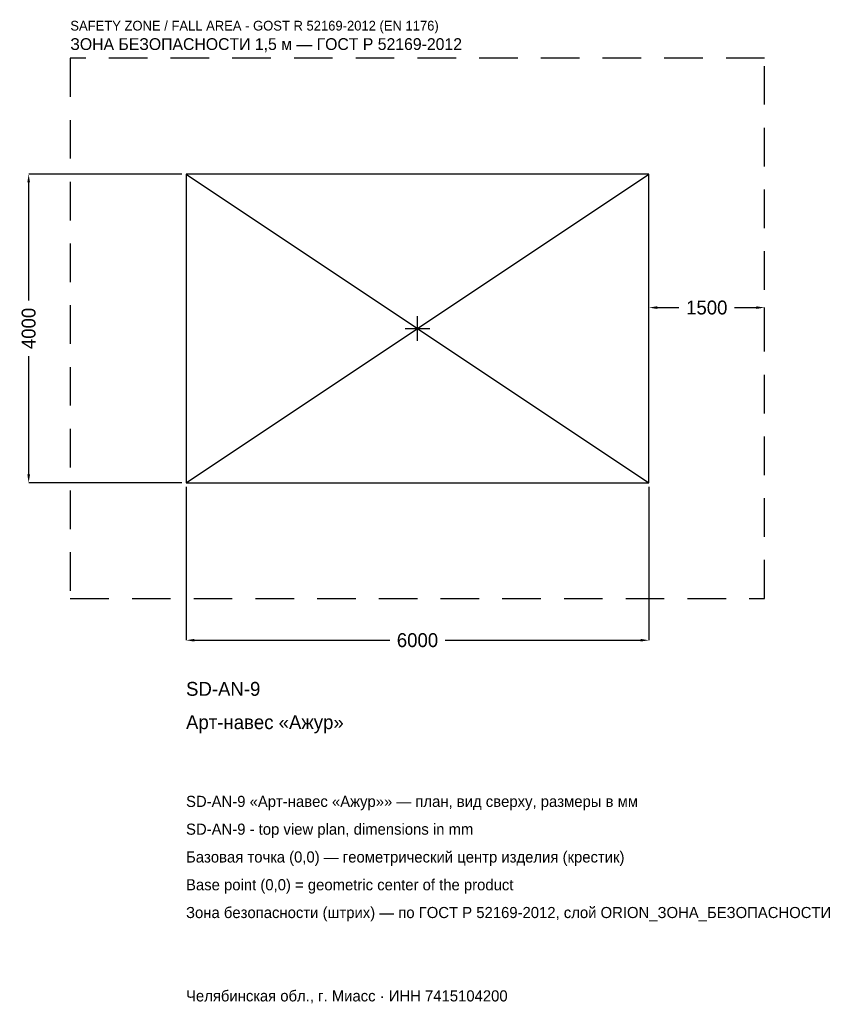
# Model space of a CAD drawing. Header units: metres. Extents: x -5157 to 5481, y -8757 to 4001.
import ezdxf

# ---------------------------------------------------------------- set-up
doc = ezdxf.new("R2010")
doc.units = ezdxf.units.M
doc.linetypes.add('DASHED', pattern=[800, 500, -300])
for name, color, linetype in [('ORION_ДАННЫЕ', 3, 'Continuous'), ('ORION_ЗОНА_БЕЗОПАСНОСТИ', 1, 'Continuous'), ('ORION_КОНТУР', 7, 'Continuous'), ('ORION_РАЗМЕРЫ', 8, 'Continuous')]:
    doc.layers.add(name, color=color, linetype=linetype)
doc.dimstyles.new('ORION', dxfattribs={"dimtxt": 180, "dimasz": 108, "dimexe": 1.25, "dimexo": 54, "dimtad": 1, "dimdec": 0, "dimcen": 2.5, "dimazin": 3, "dimtfac": 1, "dimtmove": 0, "dimatfit": 3, "dimarcsym": 0})

# ---------------------------------------------------------------- blocks, each defined once
blk = doc.blocks.new('_CLOSEDFILLED')
at = {"color": 0, "linetype": 'BYBLOCK'}
blk.add_solid([(-1, 0.16), (0, 0), (-1, -0.16)], dxfattribs=at)
blk = doc.blocks.new('*D1')
for p, q in [((-3000, -2054), (-3000, -4040)), ((3000, -2054), (3000, -4040)), ((-2892, -4040), (-360, -4040)), ((360, -4040), (2892, -4040))]:
    blk.add_line(p, q)
at = {"layer": 'Defpoints'}
for p in [(-3000, -2000), (3000, -2000), (-3000, -4040)]:
    blk.add_point(p, dxfattribs=at)
at = {"layer": 'ORION_РАЗМЕРЫ', "xscale": 108, "yscale": 108, "rotation": 180}
blk.add_blockref('_CLOSEDFILLED', (-3000, -4040), dxfattribs=at)
at = {"layer": 'ORION_РАЗМЕРЫ', "xscale": 108, "yscale": 108}
blk.add_blockref('_CLOSEDFILLED', (3000, -4040), dxfattribs=at)
at = {"layer": 'ORION_РАЗМЕРЫ', "insert": (0, -4040), "char_height": 180, "attachment_point": 5}
blk.add_mtext('6000', dxfattribs=at)
blk = doc.blocks.new('*D2')
for p, q in [((-3054, 2000), (-5040, 2000)), ((-5040, 360), (-5040, 1892)), ((-5040, -1892), (-5040, -360)), ((-3054, -2000), (-5040, -2000))]:
    blk.add_line(p, q)
at = {"layer": 'Defpoints'}
for p in [(-3000, 2000), (-5040, -2000), (-3000, -2000)]:
    blk.add_point(p, dxfattribs=at)
at = {"layer": 'ORION_РАЗМЕРЫ', "xscale": 108, "yscale": 108}
for p, rotation in [((-5040, 2000), 90), ((-5040, -2000), 270)]:
    blk.add_blockref('_CLOSEDFILLED', p, dxfattribs=dict(at, rotation=rotation))
at = {"layer": 'ORION_РАЗМЕРЫ', "insert": (-5040, 0), "char_height": 180, "attachment_point": 5, "rotation": 90}
blk.add_mtext('4000', dxfattribs=at)
blk = doc.blocks.new('*D3')
for p, q in [((3000, 54), (3000, 270)), ((3108, 270), (3390, 270)), ((4110, 270), (4392, 270)), ((4500, 54), (4500, 270))]:
    blk.add_line(p, q)
at = {"layer": 'Defpoints'}
for p in [(3000, 270), (3000, 0), (4500, 0)]:
    blk.add_point(p, dxfattribs=at)
at = {"layer": 'ORION_РАЗМЕРЫ', "xscale": 108, "yscale": 108, "rotation": 180}
blk.add_blockref('_CLOSEDFILLED', (3000, 270), dxfattribs=at)
at = {"layer": 'ORION_РАЗМЕРЫ', "xscale": 108, "yscale": 108}
blk.add_blockref('_CLOSEDFILLED', (4500, 270), dxfattribs=at)
at = {"layer": 'ORION_РАЗМЕРЫ', "insert": (3750, 270), "char_height": 180, "attachment_point": 5}
blk.add_mtext('1500', dxfattribs=at)
blk = doc.blocks.new('ОРИОН SD-AN-9 Арт-навес Ажур')
at = {"layer": 'ORION_ЗОНА_БЕЗОПАСНОСТИ', "linetype": 'DASHED'}
blk.add_lwpolyline([(-4500, -3500), (4500, -3500), (4500, 3500), (-4500, 3500)], close=True, dxfattribs=at)
at = {"layer": 'ORION_КОНТУР'}
for p, q in [((-3000, -2000), (3000, 2000)), ((-3000, 2000), (3000, -2000))]:
    blk.add_line(p, q, dxfattribs=at)
blk.add_lwpolyline([(-3000, -2000), (3000, -2000), (3000, 2000), (-3000, 2000)], close=True, dxfattribs=at)
at = {"layer": 'ORION_РАЗМЕРЫ'}
for p, q in [((0, -160), (0, 160)), ((-160, 0), (160, 0))]:
    blk.add_line(p, q, dxfattribs=at)
at = {"layer": 'ORION_ДАННЫЕ'}
for tag, p in [('АРТИКУЛ', (-3000, -4760)), ('НАИМЕНОВАНИЕ', (-3000, -5192))]:
    blk.add_attdef(tag, p, '', height=180, dxfattribs=at)
at = {"layer": 'ORION_ДАННЫЕ', "flags": 1}
for tag, p in [('ПРОИЗВОДИТЕЛЬ', (-3000, -5624)), ('ТЕЛЕФОН', (-3000, -6056)), ('САЙТ', (-3000, -6920)), ('АДРЕС', (-3000, -7352)), ('РЕКВИЗИТЫ', (-3000, -7784)), ('ГАБАРИТЫ', (-3000, -8216)), ('ЗОНА_БЕЗОПАСНОСТИ', (-3000, -8648))]:
    blk.add_attdef(tag, p, '', height=180, dxfattribs=at)
at = {"layer": 'ORION_ЗОНА_БЕЗОПАСНОСТИ', "color": 1}
for s, height, p in [('SAFETY ZONE / FALL AREA - GOST R 52169-2012 (EN 1176)', 126, (-4500, 3860)), ('ЗОНА БЕЗОПАСНОСТИ 1,5 м — ГОСТ Р 52169-2012', 153, (-4500, 3608))]:
    blk.add_text(s, height=height, dxfattribs=at).set_placement(p)
at = {"layer": 'ORION_РАЗМЕРЫ'}
dim = blk.add_linear_dim(base=(-5040, -2000), p1=(-3000, -2000), p2=(-3000, 2000), angle=90, dimstyle='ORION', dxfattribs=at)
dim.commit()
dim.dimension.update_dxf_attribs({"geometry": '*D2', "text_midpoint": (-5040, 0)})
for base, p1, p2, picture, middle in [((3000, 270), (3000, 0), (4500, 0), '*D3', (3750, 270)), ((-3000, -4040), (-3000, -2000), (3000, -2000), '*D1', (0, -4040))]:
    dim = blk.add_linear_dim(base=base, p1=p1, p2=p2, dimstyle='ORION', dxfattribs=at)
    dim.commit()
    dim.dimension.update_dxf_attribs({"geometry": picture, "text_midpoint": middle})

msp = doc.modelspace()

# ---------------------------------------------------------------- block references
msp.add_blockref('ОРИОН SD-AN-9 Арт-навес Ажур', (0, 0)).add_auto_attribs({'АРТИКУЛ': 'SD-AN-9', 'НАИМЕНОВАНИЕ': 'Арт-навес «Ажур»'})

# ---------------------------------------------------------------- texts
at = {"layer": 'ORION_ДАННЫЕ', "color": 3}
for s, p in [('SD-AN-9 «Арт-навес «Ажур»» — план, вид сверху, размеры в мм', (-3000, -6200)), ('SD-AN-9 - top view plan, dimensions in mm', (-3000, -6560)), ('Челябинская обл., г. Миасс · ИНН 7415104200', (-3000, -8720))]:
    msp.add_text(s, height=144, dxfattribs=at).set_placement(p)
at = {"layer": 'ORION_ДАННЫЕ', "color": 7}
for s, p in [('Базовая точка (0,0) — геометрический центр изделия (крестик)', (-3000, -6920)), ('Base point (0,0) = geometric center of the product', (-3000, -7280))]:
    msp.add_text(s, height=144, dxfattribs=at).set_placement(p)
at = {"layer": 'ORION_ДАННЫЕ', "color": 1}
msp.add_text('Зона безопасности (штрих) — по ГОСТ Р 52169-2012, слой ORION_ЗОНА_БЕЗОПАСНОСТИ', height=144, dxfattribs=at).set_placement((-3000, -7640))

doc.saveas('drawing.dxf')
